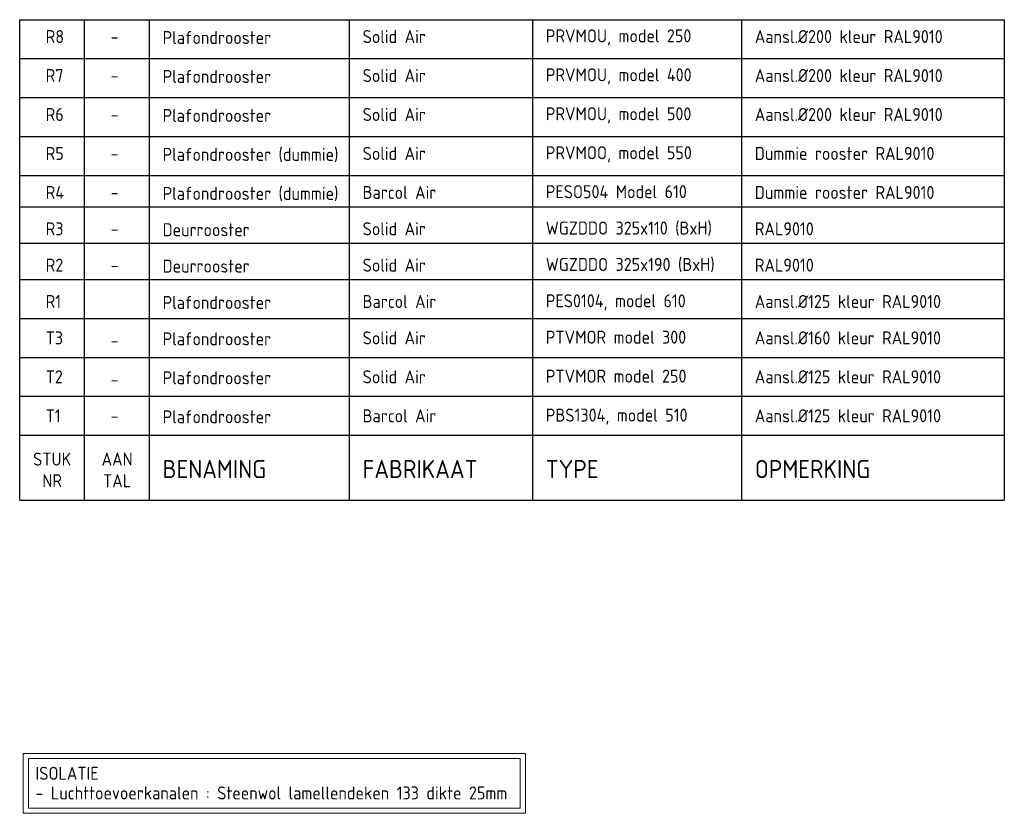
# Model space of a CAD drawing. Header units: millimetres. Extents: x -72425 to 38660, y 7096 to 51783.
# Tile 53 of 54: x 29185 to 38660, y 20834 to 28472. Entities that reach past the tile are written whole.
import ezdxf
from ezdxf.enums import TextEntityAlignment as Align

# ---------------------------------------------------------------- set-up
doc = ezdxf.new("R2010")
doc.units = ezdxf.units.MM
doc.header["$LTSCALE"] = 50
doc.layers.add('WM570---', color=2, linetype='Continuous')
doc.layers.add('WM570---_TOEVOER', color=2, linetype='Continuous')
doc.styles.add('BURO-025', font='ISO96.shx', dxfattribs={"height": 125})
doc.styles.add('BURO-035', font='ISO96.shx', dxfattribs={"height": 175})

msp = doc.modelspace()

# ---------------------------------------------------------------- linework, layer by layer
at = {"layer": 'WM570---', "color": 4}
for p, q in [((29184.7, 23846.9), (29184.7, 28471.9)), ((38659.7, 28471.9), (38659.7, 23846.9)), ((29184.7, 24471.9), (38659.7, 24471.9)), ((29184.7, 23846.9), (38659.7, 23846.9))]:
    msp.add_line(p, q, dxfattribs=at)
at = {"layer": 'WM570---'}
for p, q in [((29184.7, 28471.9), (38659.7, 28471.9)), ((29184.7, 28096.9), (38659.7, 28096.9)), ((29184.7, 27721.9), (38659.7, 27721.9)), ((29184.7, 27346.9), (38659.7, 27346.9)), ((29184.7, 26971.9), (38659.7, 26971.9)), ((29184.7, 26671.9), (38659.7, 26671.9)), ((29184.7, 26321.9), (38659.7, 26321.9)), ((29184.7, 25971.9), (38659.7, 25971.9)), ((29184.7, 25596.9), (38659.7, 25596.9)), ((29184.7, 25221.9), (38659.7, 25221.9)), ((29184.7, 24846.9), (38659.7, 24846.9)), ((29809.7, 23846.9), (29809.7, 24471.9)), ((30434.7, 23846.9), (30434.7, 24471.9)), ((32359.7, 23846.9), (32359.7, 24471.9)), ((34122.2, 23846.9), (34122.2, 24471.9)), ((36133.9, 23846.9), (36133.9, 24471.9))]:
    msp.add_line(p, q, dxfattribs=at)
at = {"layer": 'WM570---', "color": 1}
for p, q in [((29809.7, 24471.9), (29809.7, 28471.9)), ((30434.7, 24471.9), (30434.7, 28471.9)), ((32359.7, 24471.9), (32359.7, 28471.9)), ((34122.2, 24471.9), (34122.2, 28471.9)), ((36133.9, 24471.9), (36133.9, 28471.9))]:
    msp.add_line(p, q, dxfattribs=at)
at = {"layer": 'WM570---_TOEVOER', "lineweight": 0}
for points in [[(29218, 21410.4), (34051.6, 21410.4), (34051.6, 20833.7), (29218, 20833.7)], [(29268, 21360.4), (34001.6, 21360.4), (34001.6, 20883.7), (29268, 20883.7)]]:
    msp.add_lwpolyline(points, close=True, dxfattribs=at)

# ---------------------------------------------------------------- texts
at = {"layer": 'WM570---', "style": 'BURO-025'}
for s, p in [('R8', (29434.7, 28246.9)), ('Plafondrooster', (30559.7, 28237.8)), ('Solid Air', (32484.7, 28246.9)), ('PRVMOU, model 250', (34247.2, 28253.8)), ('Aansl.%%C200 kleur RAL9010', (36258.9, 28246.9)), ('R7', (29434.7, 27871.9)), ('Plafondrooster', (30559.7, 27862.8)), ('Solid Air', (32484.7, 27871.9)), ('PRVMOU, model 400', (34247.2, 27878.8)), ('Aansl.%%C200 kleur RAL9010', (36258.9, 27871.9)), ('R6', (29434.7, 27496.9)), ('Plafondrooster', (30559.7, 27487.8)), ('Solid Air', (32484.7, 27496.9)), ('PRVMOU, model 500', (34247.2, 27503.8)), ('Aansl.%%C200 kleur RAL9010', (36258.9, 27496.9)), ('R5', (29434.7, 27121.9)), ('Plafondrooster (dummie)', (30559.7, 27112.8)), ('Solid Air', (32484.7, 27121.9)), ('PRVMOO, model 550', (34247.2, 27128.8)), ('Dummie rooster RAL9010', (36258.9, 27121.9)), ('R4', (29434.7, 26746.9)), ('Plafondrooster (dummie)', (30559.7, 26737.8)), ('Barcol Air', (32484.7, 26746.9)), ('PESO504 Model 610', (34247.2, 26753.8)), ('Dummie rooster RAL9010', (36258.9, 26746.9)), ('Solid Air', (32484.7, 26396.9)), ('WGZDDO 325x110 (BxH)', (34247.2, 26403.8)), ('R3', (29434.7, 26396.9)), ('Deurrooster', (30559.7, 26387.8)), ('RAL9010', (36258.9, 26396.9)), ('R2', (29434.7, 26046.9)), ('Deurrooster', (30559.7, 26037.8)), ('Solid Air', (32484.7, 26046.9)), ('WGZDDO 325x190 (BxH)', (34247.2, 26053.8)), ('RAL9010', (36258.9, 26046.9)), ('R1', (29434.7, 25696.9)), ('Plafondrooster', (30559.7, 25687.8)), ('Barcol Air', (32484.7, 25696.9)), ('PES0104, model 610', (34247.2, 25703.8)), ('Aansl.%%C125 kleur RAL9010', (36258.9, 25696.9)), ('PTVMOR model 300', (34247.2, 25353.8)), ('T3', (29434.7, 25346.9)), ('Plafondrooster', (30559.7, 25337.8)), ('Solid Air', (32484.7, 25346.9)), ('Aansl.%%C160 kleur RAL9010', (36258.9, 25346.9)), ('PTVMOR model 250', (34247.2, 24978.8)), ('T2', (29434.7, 24971.9)), ('Plafondrooster', (30559.7, 24962.8)), ('Solid Air', (32484.7, 24971.9)), ('Aansl.%%C125 kleur RAL9010', (36258.9, 24971.9)), ('Barcol Air', (32484.7, 24596.9)), ('PBS1304, model 510', (34247.2, 24603.8)), ('Aansl.%%C125 kleur RAL9010', (36258.9, 24596.9)), ('T1', (29434.7, 24596.9)), ('Plafondrooster', (30559.7, 24587.8))]:
    msp.add_text(s, height=125, dxfattribs=at).set_placement(p)
at = {"layer": 'WM570---', "color": 2, "style": 'BURO-025'}
for p in [(30059.7, 28246.9), (30059.7, 27871.9), (30059.7, 27496.9), (30059.7, 27121.9), (30059.7, 26746.9), (30059.7, 26396.9), (30059.7, 26046.9), (30059.7, 25321.9), (30059.7, 24946.9), (30059.7, 24596.9)]:
    msp.add_text('-', height=125, dxfattribs=at).set_placement(p)
at = {"layer": 'WM570---', "style": 'BURO-025'}
for s, p in [('STUK', (29497.2, 24180.2)), ('AAN', (30122.2, 24180.2)), ('NR', (29497.2, 23971.9)), ('TAL', (30122.2, 23971.9))]:
    msp.add_text(s, height=125, dxfattribs=at).set_placement(p, align=Align.CENTER)
at = {"layer": 'WM570---', "color": 4, "style": 'BURO-035'}
for s, p in [('BENAMING', (30559.7, 24059.4)), ('FABRIKAAT', (32484.7, 24059.4)), ('TYPE', (34247.2, 24059.4)), ('OPMERKING', (36258.9, 24059.4))]:
    msp.add_text(s, height=175, dxfattribs=at).set_placement(p)
at = {"layer": 'WM570---_TOEVOER', "lineweight": 0, "style": 'BURO-025'}
for s, p in [('ISOLATIE', (29336.3, 21156)), ('- Luchttoevoerkanalen : Steenwol lamellendeken 133 dikte 25mm', (29336.3, 20967.1))]:
    msp.add_text(s, height=125, dxfattribs=at).set_placement(p)

doc.saveas('drawing.dxf')
